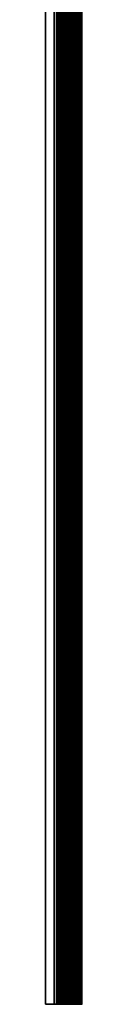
# Model space of a CAD drawing. Header units: millimetres. Extents: x 157 to 977, y 245 to 1049.
# Tile 5 of 9: x 702 to 710, y 245 to 469. Entities that reach past the tile are written whole.
import ezdxf

# ---------------------------------------------------------------- set-up
doc = ezdxf.new("R2010")
doc.units = ezdxf.units.MM

msp = doc.modelspace()

# ---------------------------------------------------------------- linework, layer by layer
at = {"color": 8, "linetype": 'Continuous', "lineweight": 25}
for p, q in [((709.76, 245.17), (709.76, 663.01)), ((709.82, 245.17), (709.82, 663.07)), ((709.89, 245.17), (709.89, 663.14)), ((709.95, 245.17), (709.95, 663.2)), ((710.02, 245.17), (710.02, 663.27)), ((710.08, 245.17), (710.08, 663.33)), ((710.15, 245.17), (710.15, 663.4)), ((710.32, 245.17), (710.32, 663.57)), ((707.55, 245.17), (707.55, 660.8)), ((707.61, 245.17), (707.61, 660.86)), ((707.68, 245.17), (707.68, 660.93)), ((707.74, 245.17), (707.74, 660.99)), ((707.81, 245.17), (707.81, 661.06)), ((707.87, 245.17), (707.87, 661.12)), ((707.94, 245.17), (707.94, 661.19)), ((708, 245.17), (708, 661.25)), ((708.07, 245.17), (708.07, 661.32)), ((708.13, 245.17), (708.13, 661.38)), ((708.2, 245.17), (708.2, 661.45)), ((708.26, 245.17), (708.26, 661.51)), ((708.33, 245.17), (708.33, 661.58)), ((708.39, 245.17), (708.39, 661.64)), ((708.46, 245.17), (708.46, 661.71)), ((708.52, 245.17), (708.52, 661.77)), ((708.59, 245.17), (708.59, 661.84)), ((708.65, 245.17), (708.65, 661.9)), ((708.72, 245.17), (708.72, 661.97)), ((708.78, 245.17), (708.78, 662.03)), ((708.85, 245.17), (708.85, 662.1)), ((708.91, 245.17), (708.91, 662.16)), ((708.98, 245.17), (708.98, 662.23)), ((709.04, 245.17), (709.04, 662.29)), ((709.11, 245.17), (709.11, 662.36)), ((709.17, 245.17), (709.17, 662.42)), ((709.24, 245.17), (709.24, 662.49)), ((709.3, 245.17), (709.3, 662.55)), ((709.37, 245.17), (709.37, 662.62)), ((709.43, 245.17), (709.43, 662.68)), ((709.5, 245.17), (709.5, 662.75)), ((709.56, 245.17), (709.56, 662.81)), ((709.63, 245.17), (709.63, 662.88)), ((709.69, 245.17), (709.69, 662.94)), ((705.27, 245.17), (705.27, 658.52)), ((705.34, 245.17), (705.34, 658.59)), ((705.4, 245.17), (705.4, 658.65)), ((705.47, 245.17), (705.47, 658.72)), ((705.53, 245.17), (705.53, 658.78)), ((705.6, 245.17), (705.6, 658.85)), ((705.66, 245.17), (705.66, 658.91)), ((705.73, 245.17), (705.73, 658.98)), ((705.79, 245.17), (705.79, 659.04)), ((705.86, 245.17), (705.86, 659.11)), ((705.92, 245.17), (705.92, 659.17)), ((705.99, 245.17), (705.99, 659.24)), ((706.05, 245.17), (706.05, 659.3)), ((706.12, 245.17), (706.12, 659.37)), ((706.18, 245.17), (706.18, 659.43)), ((706.25, 245.17), (706.25, 659.5)), ((706.31, 245.17), (706.31, 659.56)), ((706.38, 245.17), (706.38, 659.63)), ((706.44, 245.17), (706.44, 659.69)), ((706.51, 245.17), (706.51, 659.76)), ((706.57, 245.17), (706.57, 659.82)), ((706.64, 245.17), (706.64, 659.89)), ((706.7, 245.17), (706.7, 659.95)), ((706.77, 245.17), (706.77, 660.02)), ((706.83, 245.17), (706.83, 660.08)), ((706.9, 245.17), (706.9, 660.15)), ((706.96, 245.17), (706.96, 660.21)), ((707.03, 245.17), (707.03, 660.28)), ((707.09, 245.17), (707.09, 660.34)), ((707.16, 245.17), (707.16, 660.41)), ((707.22, 245.17), (707.22, 660.47)), ((707.29, 245.17), (707.29, 660.54)), ((707.35, 245.17), (707.35, 660.6)), ((707.42, 245.17), (707.42, 660.67)), ((707.48, 245.17), (707.48, 660.73)), ((703.96, 245.17), (703.96, 657.21)), ((704.46, 245.17), (704.46, 657.71)), ((704.56, 245.17), (704.56, 657.81)), ((704.62, 245.17), (704.62, 657.87)), ((704.69, 245.17), (704.69, 657.94)), ((704.75, 245.17), (704.75, 658)), ((704.82, 245.17), (704.82, 658.07)), ((704.88, 245.17), (704.88, 658.13)), ((704.95, 245.17), (704.95, 658.2)), ((705.01, 245.17), (705.01, 658.26)), ((705.08, 245.17), (705.08, 658.33)), ((705.14, 245.17), (705.14, 658.39)), ((705.21, 245.17), (705.21, 658.46)), ((702.02, 245.17), (702.02, 655.27)), ((705.96, 245.17), (705.96, 245.17)), ((709.88, 245.17), (709.88, 245.17))]:
    msp.add_line(p, q, dxfattribs=at)
at = {"color": 7, "linetype": 'Continuous', "lineweight": 25}
for p, q in [((710.32, 245.17), (710.32, 663.57)), ((710.32, 245.17), (710.32, 663.57)), ((703.92, 245.17), (703.92, 657.18)), ((704.5, 245.17), (704.5, 657.75)), ((701.98, 245.17), (701.98, 655.24)), ((703.92, 460.17), (703.92, 462.57)), ((703.92, 442.97), (703.92, 460.17)), ((703.92, 440.57), (703.92, 442.97)), ((703.92, 293.17), (703.92, 295.57)), ((703.92, 275.97), (703.92, 293.17)), ((703.92, 273.57), (703.92, 275.97)), ((701.98, 245.17), (701.98, 245.17)), ((702.02, 245.17), (702.52, 245.17)), ((704.73, 245.17), (702.02, 245.17)), ((702.56, 245.17), (702.46, 245.17)), ((702.5, 245.17), (702.51, 245.17)), ((702.51, 245.17), (702.56, 245.17)), ((703.92, 245.17), (703.92, 245.17)), ((704.46, 245.17), (703.96, 245.17)), ((704.32, 245.17), (704.32, 245.17)), ((704.32, 245.17), (704.32, 245.17)), ((704.36, 245.17), (704.98, 245.17)), ((704.98, 245.17), (704.36, 245.17)), ((704.38, 245.17), (704.49, 245.17)), ((704.48, 245.17), (704.38, 245.17)), ((705.88, 245.17), (704.42, 245.17)), ((704.42, 245.17), (705.6, 245.17)), ((704.62, 245.17), (704.56, 245.17)), ((704.75, 245.17), (704.69, 245.17)), ((704.76, 245.17), (704.81, 245.17)), ((704.81, 245.17), (704.88, 245.17)), ((704.88, 245.17), (704.82, 245.17)), ((704.92, 245.17), (704.92, 245.17)), ((705.01, 245.17), (704.95, 245.17)), ((705.02, 245.17), (705.02, 245.17)), ((705.14, 245.17), (705.08, 245.17)), ((705.27, 245.17), (705.21, 245.17)), ((705.32, 245.17), (705.32, 245.17)), ((705.4, 245.17), (705.34, 245.17)), ((705.6, 245.17), (705.36, 245.17)), ((705.36, 245.17), (705.88, 245.17)), ((705.36, 245.17), (710.22, 245.17)), ((705.53, 245.17), (705.47, 245.17)), ((705.66, 245.17), (705.6, 245.17)), ((705.64, 245.17), (705.64, 245.17)), ((705.64, 245.17), (705.64, 245.17)), ((705.88, 245.17), (705.68, 245.17)), ((705.68, 245.17), (705.88, 245.17)), ((705.79, 245.17), (705.73, 245.17)), ((705.92, 245.17), (705.86, 245.17)), ((705.92, 245.17), (705.92, 245.17)), ((705.92, 245.17), (705.92, 245.17)), ((705.92, 245.17), (705.92, 245.17)), ((705.96, 245.17), (709.88, 245.17)), ((709.88, 245.17), (705.96, 245.17)), ((706.05, 245.17), (705.99, 245.17)), ((706.18, 245.17), (706.12, 245.17)), ((706.31, 245.17), (706.25, 245.17)), ((706.44, 245.17), (706.38, 245.17)), ((706.57, 245.17), (706.51, 245.17)), ((706.7, 245.17), (706.64, 245.17)), ((706.83, 245.17), (706.77, 245.17)), ((706.96, 245.17), (706.9, 245.17)), ((707.09, 245.17), (707.03, 245.17)), ((707.22, 245.17), (707.16, 245.17)), ((707.35, 245.17), (707.29, 245.17)), ((707.48, 245.17), (707.42, 245.17)), ((707.61, 245.17), (707.55, 245.17)), ((707.74, 245.17), (707.68, 245.17)), ((707.87, 245.17), (707.81, 245.17)), ((708, 245.17), (707.94, 245.17)), ((708.13, 245.17), (708.07, 245.17)), ((708.26, 245.17), (708.2, 245.17)), ((708.39, 245.17), (708.33, 245.17)), ((708.52, 245.17), (708.46, 245.17)), ((708.65, 245.17), (708.59, 245.17)), ((708.78, 245.17), (708.72, 245.17)), ((708.91, 245.17), (708.85, 245.17)), ((709.04, 245.17), (708.98, 245.17)), ((709.17, 245.17), (709.11, 245.17)), ((709.3, 245.17), (709.24, 245.17)), ((709.43, 245.17), (709.37, 245.17)), ((709.56, 245.17), (709.5, 245.17)), ((709.69, 245.17), (709.63, 245.17)), ((709.82, 245.17), (709.76, 245.17)), ((709.95, 245.17), (709.89, 245.17)), ((709.92, 245.17), (709.92, 245.17)), ((710.08, 245.17), (710.02, 245.17)), ((710.32, 245.17), (710.15, 245.17)), ((710.32, 245.17), (710.32, 245.17)), ((710.32, 245.17), (710.32, 245.17)), ((710.32, 245.17), (710.32, 245.17))]:
    msp.add_line(p, q, dxfattribs=at)
at = {"color": 7, "linetype": 'Continuous', "lineweight": 25, "flags": 128}
for points in [[(701.98, 245.17), (701.98, 245.17), (701.98, 245.17), (701.99, 245.17), (701.99, 245.17), (702, 245.17), (702.01, 245.17), (702.01, 245.17), (702.02, 245.17)], [(702.02, 245.17), (702.01, 245.17), (702.01, 245.17), (702, 245.17), (701.99, 245.17), (701.99, 245.17), (701.98, 245.17), (701.98, 245.17), (701.98, 245.17)], [(702.46, 245.17), (702.46, 245.17), (702.46, 245.17), (702.46, 245.17), (702.47, 245.17), (702.47, 245.17), (702.48, 245.17), (702.49, 245.17), (702.5, 245.17)], [(702.52, 245.17), (702.53, 245.17), (702.54, 245.17), (702.55, 245.17), (702.55, 245.17), (702.56, 245.17), (702.56, 245.17), (702.56, 245.17), (702.56, 245.17)], [(702.56, 245.17), (702.57, 245.17), (702.58, 245.17), (702.6, 245.17), (702.61, 245.17), (702.63, 245.17), (702.64, 245.17), (702.66, 245.17), (702.67, 245.17)], [(702.67, 245.17), (702.68, 245.17), (702.69, 245.17), (702.7, 245.17), (702.72, 245.17), (702.73, 245.17), (702.75, 245.17), (702.76, 245.17), (702.77, 245.17)], [(702.77, 245.17), (702.78, 245.17), (702.79, 245.17), (702.81, 245.17), (702.82, 245.17), (702.84, 245.17), (702.85, 245.17), (702.86, 245.17), (702.87, 245.17)], [(702.87, 245.17), (702.88, 245.17), (702.9, 245.17), (702.91, 245.17), (702.93, 245.17), (702.94, 245.17), (702.96, 245.17), (702.97, 245.17), (702.98, 245.17)], [(702.98, 245.17), (702.99, 245.17), (703, 245.17), (703.01, 245.17), (703.03, 245.17), (703.04, 245.17), (703.06, 245.17), (703.07, 245.17), (703.08, 245.17)], [(703.08, 245.17), (703.09, 245.17), (703.1, 245.17), (703.12, 245.17), (703.13, 245.17), (703.15, 245.17), (703.16, 245.17), (703.18, 245.17), (703.19, 245.17)], [(703.19, 245.17), (703.19, 245.17), (703.21, 245.17), (703.22, 245.17), (703.24, 245.17), (703.25, 245.17), (703.27, 245.17), (703.28, 245.17), (703.29, 245.17)], [(703.29, 245.17), (703.3, 245.17), (703.31, 245.17), (703.33, 245.17), (703.34, 245.17), (703.36, 245.17), (703.37, 245.17), (703.38, 245.17), (703.39, 245.17)], [(703.39, 245.17), (703.4, 245.17), (703.41, 245.17), (703.43, 245.17), (703.44, 245.17), (703.46, 245.17), (703.47, 245.17), (703.49, 245.17), (703.5, 245.17)], [(703.5, 245.17), (703.51, 245.17), (703.52, 245.17), (703.53, 245.17), (703.55, 245.17), (703.56, 245.17), (703.58, 245.17), (703.59, 245.17), (703.6, 245.17)], [(703.6, 245.17), (703.61, 245.17), (703.62, 245.17), (703.64, 245.17), (703.65, 245.17), (703.67, 245.17), (703.68, 245.17), (703.7, 245.17), (703.7, 245.17)], [(703.7, 245.17), (703.71, 245.17), (703.73, 245.17), (703.74, 245.17), (703.76, 245.17), (703.77, 245.17), (703.79, 245.17), (703.8, 245.17), (703.81, 245.17)], [(703.81, 245.17), (703.82, 245.17), (703.83, 245.17), (703.85, 245.17), (703.86, 245.17), (703.88, 245.17), (703.89, 245.17), (703.9, 245.17), (703.91, 245.17)], [(703.91, 245.17), (703.92, 245.17), (703.93, 245.17), (703.95, 245.17), (703.96, 245.17), (703.98, 245.17), (703.99, 245.17), (704.01, 245.17), (704.02, 245.17)], [(703.92, 245.17), (703.92, 245.17), (703.93, 245.17), (703.95, 245.17), (703.97, 245.17), (703.99, 245.17), (704, 245.17), (704.02, 245.17), (704.03, 245.17)], [(703.96, 245.17), (703.95, 245.17), (703.95, 245.17), (703.94, 245.17), (703.93, 245.17), (703.93, 245.17), (703.92, 245.17), (703.92, 245.17), (703.92, 245.17)], [(704.02, 245.17), (704.03, 245.17), (704.04, 245.17), (704.05, 245.17), (704.07, 245.17), (704.08, 245.17), (704.1, 245.17), (704.11, 245.17), (704.12, 245.17)], [(704.03, 245.17), (704.04, 245.17), (704.06, 245.17), (704.07, 245.17), (704.09, 245.17), (704.1, 245.17), (704.12, 245.17), (704.13, 245.17), (704.14, 245.17)], [(704.12, 245.17), (704.13, 245.17), (704.14, 245.17), (704.16, 245.17), (704.17, 245.17), (704.19, 245.17), (704.2, 245.17), (704.21, 245.17), (704.22, 245.17)], [(704.14, 245.17), (704.15, 245.17), (704.16, 245.17), (704.17, 245.17), (704.19, 245.17), (704.2, 245.17), (704.22, 245.17), (704.23, 245.17), (704.24, 245.17)], [(704.22, 245.17), (704.23, 245.17), (704.25, 245.17), (704.26, 245.17), (704.28, 245.17), (704.29, 245.17), (704.31, 245.17), (704.32, 245.17), (704.33, 245.17)], [(704.24, 245.17), (704.25, 245.17), (704.26, 245.17), (704.28, 245.17), (704.29, 245.17), (704.31, 245.17), (704.32, 245.17), (704.34, 245.17), (704.35, 245.17)], [(704.32, 245.17), (704.32, 245.17), (704.32, 245.17), (704.33, 245.17), (704.33, 245.17), (704.34, 245.17), (704.35, 245.17), (704.35, 245.17), (704.36, 245.17)], [(704.36, 245.17), (704.35, 245.17), (704.35, 245.17), (704.34, 245.17), (704.33, 245.17), (704.33, 245.17), (704.32, 245.17), (704.32, 245.17), (704.32, 245.17)], [(704.42, 245.17), (704.4, 245.17), (704.38, 245.17), (704.37, 245.17), (704.35, 245.17), (704.34, 245.17), (704.33, 245.17), (704.32, 245.17), (704.32, 245.17)], [(704.32, 245.17), (704.32, 245.17), (704.33, 245.17), (704.34, 245.17), (704.35, 245.17), (704.37, 245.17), (704.38, 245.17), (704.4, 245.17), (704.42, 245.17)], [(704.33, 245.17), (704.34, 245.17), (704.35, 245.17), (704.36, 245.17), (704.38, 245.17), (704.4, 245.17), (704.41, 245.17), (704.42, 245.17), (704.43, 245.17)], [(704.35, 245.17), (704.35, 245.17), (704.37, 245.17), (704.38, 245.17), (704.4, 245.17), (704.41, 245.17), (704.43, 245.17), (704.44, 245.17), (704.45, 245.17)], [(704.38, 245.17), (704.38, 245.17), (704.38, 245.17), (704.38, 245.17), (704.38, 245.17), (704.38, 245.17), (704.38, 245.17), (704.38, 245.17), (704.38, 245.17)], [(704.43, 245.17), (704.44, 245.17), (704.45, 245.17), (704.47, 245.17), (704.48, 245.17), (704.5, 245.17), (704.51, 245.17), (704.53, 245.17), (704.54, 245.17)], [(704.45, 245.17), (704.46, 245.17), (704.47, 245.17), (704.49, 245.17), (704.5, 245.17), (704.52, 245.17), (704.53, 245.17), (704.54, 245.17), (704.55, 245.17)], [(704.49, 245.17), (704.5, 245.17), (704.5, 245.17), (704.49, 245.17), (704.49, 245.17), (704.48, 245.17), (704.47, 245.17), (704.47, 245.17), (704.46, 245.17)], [(704.56, 245.17), (704.55, 245.17), (704.54, 245.17), (704.53, 245.17), (704.52, 245.17), (704.51, 245.17), (704.5, 245.17), (704.49, 245.17), (704.48, 245.17)], [(704.54, 245.17), (704.55, 245.17), (704.56, 245.17), (704.57, 245.17), (704.59, 245.17), (704.6, 245.17), (704.62, 245.17), (704.63, 245.17), (704.64, 245.17)], [(704.55, 245.17), (704.56, 245.17), (704.57, 245.17), (704.59, 245.17), (704.6, 245.17), (704.62, 245.17), (704.63, 245.17), (704.65, 245.17), (704.66, 245.17)], [(704.69, 245.17), (704.68, 245.17), (704.67, 245.17), (704.66, 245.17), (704.65, 245.17), (704.64, 245.17), (704.63, 245.17), (704.62, 245.17), (704.62, 245.17)], [(704.64, 245.17), (704.65, 245.17), (704.66, 245.17), (704.68, 245.17), (704.69, 245.17), (704.71, 245.17), (704.72, 245.17), (704.73, 245.17), (704.74, 245.17)], [(704.66, 245.17), (704.67, 245.17), (704.68, 245.17), (704.69, 245.17), (704.71, 245.17), (704.72, 245.17), (704.74, 245.17), (704.75, 245.17), (704.76, 245.17)], [(704.92, 245.17), (704.92, 245.17), (704.91, 245.17), (704.89, 245.17), (704.87, 245.17), (704.84, 245.17), (704.8, 245.17), (704.77, 245.17), (704.73, 245.17)], [(704.74, 245.17), (704.75, 245.17), (704.77, 245.17), (704.78, 245.17), (704.8, 245.17), (704.81, 245.17), (704.83, 245.17), (704.84, 245.17), (704.85, 245.17)], [(704.82, 245.17), (704.81, 245.17), (704.8, 245.17), (704.79, 245.17), (704.78, 245.17), (704.77, 245.17), (704.76, 245.17), (704.75, 245.17), (704.75, 245.17)], [(704.85, 245.17), (704.86, 245.17), (704.87, 245.17), (704.88, 245.17), (704.9, 245.17), (704.92, 245.17), (704.93, 245.17), (704.94, 245.17), (704.95, 245.17)], [(704.88, 245.17), (704.89, 245.17), (704.9, 245.17), (704.9, 245.17), (704.91, 245.17), (704.91, 245.17), (704.92, 245.17), (704.92, 245.17), (704.92, 245.17)], [(704.95, 245.17), (704.94, 245.17), (704.93, 245.17), (704.92, 245.17), (704.91, 245.17), (704.9, 245.17), (704.89, 245.17), (704.88, 245.17), (704.88, 245.17)], [(704.95, 245.17), (704.97, 245.17), (704.99, 245.17), (705.01, 245.17), (705.04, 245.17), (705.05, 245.17), (705.06, 245.17), (705.06, 245.17), (705.05, 245.17)], [(704.98, 245.17), (704.99, 245.17), (705, 245.17), (705, 245.17), (705.01, 245.17), (705.01, 245.17), (705.02, 245.17), (705.02, 245.17), (705.02, 245.17)], [(705.02, 245.17), (705.02, 245.17), (705.02, 245.17), (705.01, 245.17), (705.01, 245.17), (705, 245.17), (705, 245.17), (704.99, 245.17), (704.98, 245.17)], [(705.08, 245.17), (705.07, 245.17), (705.06, 245.17), (705.05, 245.17), (705.04, 245.17), (705.03, 245.17), (705.02, 245.17), (705.01, 245.17), (705.01, 245.17)], [(705.05, 245.17), (705.03, 245.17), (705.03, 245.17), (705.03, 245.17), (705.05, 245.17), (705.07, 245.17), (705.09, 245.17), (705.11, 245.17), (705.13, 245.17)], [(705.13, 245.17), (705.15, 245.17), (705.17, 245.17), (705.2, 245.17), (705.22, 245.17), (705.23, 245.17), (705.23, 245.17), (705.23, 245.17), (705.22, 245.17)], [(705.21, 245.17), (705.2, 245.17), (705.19, 245.17), (705.18, 245.17), (705.17, 245.17), (705.16, 245.17), (705.15, 245.17), (705.14, 245.17), (705.14, 245.17)], [(705.22, 245.17), (705.21, 245.17), (705.2, 245.17), (705.2, 245.17), (705.2, 245.17), (705.21, 245.17), (705.23, 245.17), (705.24, 245.17), (705.26, 245.17)], [(705.29, 245.17), (705.28, 245.17), (705.27, 245.17), (705.26, 245.17), (705.26, 245.17), (705.26, 245.17), (705.27, 245.17), (705.28, 245.17), (705.29, 245.17)], [(705.29, 245.17), (705.28, 245.17), (705.27, 245.17), (705.26, 245.17), (705.26, 245.17), (705.26, 245.17), (705.27, 245.17), (705.28, 245.17), (705.29, 245.17)], [(705.29, 245.17), (705.28, 245.17), (705.27, 245.17), (705.26, 245.17), (705.26, 245.17), (705.26, 245.17), (705.27, 245.17), (705.28, 245.17), (705.29, 245.17)], [(705.29, 245.17), (705.28, 245.17), (705.27, 245.17), (705.26, 245.17), (705.26, 245.17), (705.26, 245.17), (705.27, 245.17), (705.28, 245.17), (705.29, 245.17)], [(705.29, 245.17), (705.28, 245.17), (705.27, 245.17), (705.26, 245.17), (705.26, 245.17), (705.26, 245.17), (705.27, 245.17), (705.28, 245.17), (705.29, 245.17)], [(705.29, 245.17), (705.28, 245.17), (705.27, 245.17), (705.26, 245.17), (705.26, 245.17), (705.26, 245.17), (705.27, 245.17), (705.28, 245.17), (705.29, 245.17)], [(705.29, 245.17), (705.28, 245.17), (705.27, 245.17), (705.26, 245.17), (705.26, 245.17), (705.26, 245.17), (705.27, 245.17), (705.28, 245.17), (705.29, 245.17)], [(705.29, 245.17), (705.28, 245.17), (705.27, 245.17), (705.26, 245.17), (705.26, 245.17), (705.26, 245.17), (705.27, 245.17), (705.28, 245.17), (705.29, 245.17)], [(705.26, 245.17), (705.28, 245.17), (705.3, 245.17), (705.31, 245.17), (705.32, 245.17), (705.32, 245.17), (705.32, 245.17), (705.31, 245.17), (705.29, 245.17)], [(705.34, 245.17), (705.33, 245.17), (705.32, 245.17), (705.31, 245.17), (705.3, 245.17), (705.29, 245.17), (705.28, 245.17), (705.27, 245.17), (705.27, 245.17)], [(705.29, 245.17), (705.3, 245.17), (705.3, 245.17), (705.31, 245.17), (705.31, 245.17), (705.32, 245.17), (705.32, 245.17), (705.32, 245.17), (705.32, 245.17)], [(705.29, 245.17), (705.3, 245.17), (705.31, 245.17), (705.32, 245.17), (705.32, 245.17), (705.32, 245.17), (705.31, 245.17), (705.3, 245.17), (705.29, 245.17)], [(705.29, 245.17), (705.3, 245.17), (705.31, 245.17), (705.32, 245.17), (705.32, 245.17), (705.32, 245.17), (705.31, 245.17), (705.3, 245.17), (705.29, 245.17)], [(705.29, 245.17), (705.3, 245.17), (705.31, 245.17), (705.32, 245.17), (705.32, 245.17), (705.32, 245.17), (705.31, 245.17), (705.3, 245.17), (705.29, 245.17)], [(705.29, 245.17), (705.3, 245.17), (705.31, 245.17), (705.32, 245.17), (705.32, 245.17), (705.32, 245.17), (705.31, 245.17), (705.3, 245.17), (705.29, 245.17)], [(705.29, 245.17), (705.3, 245.17), (705.31, 245.17), (705.32, 245.17), (705.32, 245.17), (705.32, 245.17), (705.31, 245.17), (705.3, 245.17), (705.29, 245.17)], [(705.29, 245.17), (705.3, 245.17), (705.31, 245.17), (705.32, 245.17), (705.32, 245.17), (705.32, 245.17), (705.31, 245.17), (705.3, 245.17), (705.29, 245.17)], [(705.29, 245.17), (705.3, 245.17), (705.31, 245.17), (705.32, 245.17), (705.32, 245.17), (705.32, 245.17), (705.31, 245.17), (705.3, 245.17), (705.29, 245.17)], [(705.36, 245.17), (705.35, 245.17), (705.35, 245.17), (705.34, 245.17), (705.33, 245.17), (705.33, 245.17), (705.32, 245.17), (705.32, 245.17), (705.32, 245.17)], [(705.32, 245.17), (705.32, 245.17), (705.32, 245.17), (705.33, 245.17), (705.33, 245.17), (705.34, 245.17), (705.35, 245.17), (705.35, 245.17), (705.36, 245.17)], [(705.32, 245.17), (705.32, 245.17), (705.32, 245.17), (705.33, 245.17), (705.33, 245.17), (705.34, 245.17), (705.35, 245.17), (705.35, 245.17), (705.36, 245.17)], [(705.47, 245.17), (705.46, 245.17), (705.45, 245.17), (705.44, 245.17), (705.43, 245.17), (705.42, 245.17), (705.41, 245.17), (705.4, 245.17), (705.4, 245.17)], [(705.6, 245.17), (705.59, 245.17), (705.58, 245.17), (705.57, 245.17), (705.56, 245.17), (705.55, 245.17), (705.54, 245.17), (705.53, 245.17), (705.53, 245.17)], [(705.64, 245.17), (705.64, 245.17), (705.64, 245.17), (705.63, 245.17), (705.63, 245.17), (705.62, 245.17), (705.62, 245.17), (705.61, 245.17), (705.6, 245.17)], [(705.6, 245.17), (705.61, 245.17), (705.62, 245.17), (705.62, 245.17), (705.63, 245.17), (705.63, 245.17), (705.64, 245.17), (705.64, 245.17), (705.64, 245.17)], [(705.68, 245.17), (705.67, 245.17), (705.67, 245.17), (705.66, 245.17), (705.65, 245.17), (705.65, 245.17), (705.64, 245.17), (705.64, 245.17), (705.64, 245.17)], [(705.64, 245.17), (705.64, 245.17), (705.64, 245.17), (705.65, 245.17), (705.65, 245.17), (705.66, 245.17), (705.67, 245.17), (705.67, 245.17), (705.68, 245.17)], [(705.73, 245.17), (705.72, 245.17), (705.71, 245.17), (705.7, 245.17), (705.69, 245.17), (705.68, 245.17), (705.67, 245.17), (705.66, 245.17), (705.66, 245.17)], [(705.86, 245.17), (705.85, 245.17), (705.84, 245.17), (705.83, 245.17), (705.82, 245.17), (705.81, 245.17), (705.8, 245.17), (705.79, 245.17), (705.79, 245.17)], [(705.92, 245.17), (705.92, 245.17), (705.92, 245.17), (705.91, 245.17), (705.91, 245.17), (705.9, 245.17), (705.9, 245.17), (705.89, 245.17), (705.88, 245.17)], [(705.88, 245.17), (705.89, 245.17), (705.9, 245.17), (705.9, 245.17), (705.91, 245.17), (705.91, 245.17), (705.92, 245.17), (705.92, 245.17), (705.92, 245.17)], [(705.92, 245.17), (705.92, 245.17), (705.92, 245.17), (705.91, 245.17), (705.91, 245.17), (705.9, 245.17), (705.9, 245.17), (705.89, 245.17), (705.88, 245.17)], [(705.88, 245.17), (705.89, 245.17), (705.9, 245.17), (705.9, 245.17), (705.91, 245.17), (705.91, 245.17), (705.92, 245.17), (705.92, 245.17), (705.92, 245.17)], [(705.96, 245.17), (705.95, 245.17), (705.95, 245.17), (705.94, 245.17), (705.93, 245.17), (705.93, 245.17), (705.92, 245.17), (705.92, 245.17), (705.92, 245.17)], [(705.92, 245.17), (705.92, 245.17), (705.92, 245.17), (705.93, 245.17), (705.93, 245.17), (705.94, 245.17), (705.95, 245.17), (705.95, 245.17), (705.96, 245.17)], [(705.99, 245.17), (705.98, 245.17), (705.97, 245.17), (705.96, 245.17), (705.95, 245.17), (705.94, 245.17), (705.93, 245.17), (705.92, 245.17), (705.92, 245.17)], [(706.12, 245.17), (706.11, 245.17), (706.1, 245.17), (706.09, 245.17), (706.08, 245.17), (706.07, 245.17), (706.06, 245.17), (706.05, 245.17), (706.05, 245.17)], [(706.25, 245.17), (706.24, 245.17), (706.23, 245.17), (706.22, 245.17), (706.21, 245.17), (706.2, 245.17), (706.19, 245.17), (706.18, 245.17), (706.18, 245.17)], [(706.38, 245.17), (706.37, 245.17), (706.36, 245.17), (706.35, 245.17), (706.34, 245.17), (706.33, 245.17), (706.32, 245.17), (706.31, 245.17), (706.31, 245.17)], [(706.51, 245.17), (706.5, 245.17), (706.49, 245.17), (706.48, 245.17), (706.47, 245.17), (706.46, 245.17), (706.45, 245.17), (706.44, 245.17), (706.44, 245.17)], [(706.64, 245.17), (706.63, 245.17), (706.62, 245.17), (706.61, 245.17), (706.6, 245.17), (706.59, 245.17), (706.58, 245.17), (706.57, 245.17), (706.57, 245.17)], [(706.77, 245.17), (706.76, 245.17), (706.75, 245.17), (706.74, 245.17), (706.73, 245.17), (706.72, 245.17), (706.71, 245.17), (706.7, 245.17), (706.7, 245.17)], [(706.9, 245.17), (706.89, 245.17), (706.88, 245.17), (706.87, 245.17), (706.86, 245.17), (706.85, 245.17), (706.84, 245.17), (706.83, 245.17), (706.83, 245.17)], [(707.03, 245.17), (707.02, 245.17), (707.01, 245.17), (707, 245.17), (706.99, 245.17), (706.98, 245.17), (706.97, 245.17), (706.96, 245.17), (706.96, 245.17)], [(707.16, 245.17), (707.15, 245.17), (707.14, 245.17), (707.13, 245.17), (707.12, 245.17), (707.11, 245.17), (707.1, 245.17), (707.09, 245.17), (707.09, 245.17)], [(707.29, 245.17), (707.28, 245.17), (707.27, 245.17), (707.26, 245.17), (707.25, 245.17), (707.24, 245.17), (707.23, 245.17), (707.22, 245.17), (707.22, 245.17)], [(707.42, 245.17), (707.41, 245.17), (707.4, 245.17), (707.39, 245.17), (707.38, 245.17), (707.37, 245.17), (707.36, 245.17), (707.35, 245.17), (707.35, 245.17)], [(707.55, 245.17), (707.54, 245.17), (707.53, 245.17), (707.52, 245.17), (707.51, 245.17), (707.5, 245.17), (707.49, 245.17), (707.48, 245.17), (707.48, 245.17)], [(707.68, 245.17), (707.67, 245.17), (707.66, 245.17), (707.65, 245.17), (707.64, 245.17), (707.63, 245.17), (707.62, 245.17), (707.61, 245.17), (707.61, 245.17)], [(707.81, 245.17), (707.8, 245.17), (707.79, 245.17), (707.78, 245.17), (707.77, 245.17), (707.76, 245.17), (707.75, 245.17), (707.74, 245.17), (707.74, 245.17)], [(707.94, 245.17), (707.93, 245.17), (707.92, 245.17), (707.91, 245.17), (707.9, 245.17), (707.89, 245.17), (707.88, 245.17), (707.87, 245.17), (707.87, 245.17)], [(708.07, 245.17), (708.06, 245.17), (708.05, 245.17), (708.04, 245.17), (708.03, 245.17), (708.02, 245.17), (708.01, 245.17), (708, 245.17), (708, 245.17)], [(708.2, 245.17), (708.19, 245.17), (708.18, 245.17), (708.17, 245.17), (708.16, 245.17), (708.15, 245.17), (708.14, 245.17), (708.13, 245.17), (708.13, 245.17)], [(708.33, 245.17), (708.32, 245.17), (708.31, 245.17), (708.3, 245.17), (708.29, 245.17), (708.28, 245.17), (708.27, 245.17), (708.26, 245.17), (708.26, 245.17)], [(708.46, 245.17), (708.45, 245.17), (708.44, 245.17), (708.43, 245.17), (708.42, 245.17), (708.41, 245.17), (708.4, 245.17), (708.39, 245.17), (708.39, 245.17)], [(708.59, 245.17), (708.58, 245.17), (708.57, 245.17), (708.56, 245.17), (708.55, 245.17), (708.54, 245.17), (708.53, 245.17), (708.52, 245.17), (708.52, 245.17)], [(708.72, 245.17), (708.71, 245.17), (708.7, 245.17), (708.69, 245.17), (708.68, 245.17), (708.67, 245.17), (708.66, 245.17), (708.65, 245.17), (708.65, 245.17)], [(708.85, 245.17), (708.84, 245.17), (708.83, 245.17), (708.82, 245.17), (708.81, 245.17), (708.8, 245.17), (708.79, 245.17), (708.78, 245.17), (708.78, 245.17)], [(708.98, 245.17), (708.97, 245.17), (708.96, 245.17), (708.95, 245.17), (708.94, 245.17), (708.93, 245.17), (708.92, 245.17), (708.91, 245.17), (708.91, 245.17)], [(709.11, 245.17), (709.1, 245.17), (709.09, 245.17), (709.08, 245.17), (709.07, 245.17), (709.06, 245.17), (709.05, 245.17), (709.04, 245.17), (709.04, 245.17)], [(709.24, 245.17), (709.23, 245.17), (709.22, 245.17), (709.21, 245.17), (709.2, 245.17), (709.19, 245.17), (709.18, 245.17), (709.17, 245.17), (709.17, 245.17)], [(709.37, 245.17), (709.36, 245.17), (709.35, 245.17), (709.34, 245.17), (709.33, 245.17), (709.32, 245.17), (709.31, 245.17), (709.3, 245.17), (709.3, 245.17)], [(709.5, 245.17), (709.49, 245.17), (709.48, 245.17), (709.47, 245.17), (709.46, 245.17), (709.45, 245.17), (709.44, 245.17), (709.43, 245.17), (709.43, 245.17)], [(709.63, 245.17), (709.62, 245.17), (709.61, 245.17), (709.6, 245.17), (709.59, 245.17), (709.58, 245.17), (709.57, 245.17), (709.56, 245.17), (709.56, 245.17)], [(709.76, 245.17), (709.75, 245.17), (709.74, 245.17), (709.73, 245.17), (709.72, 245.17), (709.71, 245.17), (709.7, 245.17), (709.69, 245.17), (709.69, 245.17)], [(709.89, 245.17), (709.88, 245.17), (709.87, 245.17), (709.86, 245.17), (709.85, 245.17), (709.84, 245.17), (709.83, 245.17), (709.82, 245.17), (709.82, 245.17)], [(709.88, 245.17), (709.89, 245.17), (709.9, 245.17), (709.9, 245.17), (709.91, 245.17), (709.91, 245.17), (709.92, 245.17), (709.92, 245.17), (709.92, 245.17)], [(709.92, 245.17), (709.92, 245.17), (709.92, 245.17), (709.91, 245.17), (709.91, 245.17), (709.9, 245.17), (709.9, 245.17), (709.89, 245.17), (709.88, 245.17)], [(710.02, 245.17), (710.01, 245.17), (710, 245.17), (709.99, 245.17), (709.98, 245.17), (709.97, 245.17), (709.96, 245.17), (709.95, 245.17), (709.95, 245.17)], [(710.15, 245.17), (710.14, 245.17), (710.13, 245.17), (710.12, 245.17), (710.11, 245.17), (710.1, 245.17), (710.09, 245.17), (710.08, 245.17), (710.08, 245.17)], [(710.22, 245.17), (710.24, 245.17), (710.26, 245.17), (710.28, 245.17), (710.29, 245.17), (710.3, 245.17), (710.31, 245.17), (710.32, 245.17), (710.32, 245.17)], [(710.29, 245.17), (710.28, 245.17), (710.27, 245.17), (710.26, 245.17), (710.26, 245.17), (710.26, 245.17), (710.27, 245.17), (710.28, 245.17), (710.29, 245.17)], [(710.29, 245.17), (710.3, 245.17), (710.3, 245.17), (710.31, 245.17), (710.31, 245.17), (710.32, 245.17), (710.32, 245.17), (710.32, 245.17), (710.32, 245.17)], [(710.32, 245.17), (710.32, 245.17), (710.32, 245.17), (710.32, 245.17), (710.31, 245.17), (710.31, 245.17), (710.3, 245.17), (710.3, 245.17), (710.29, 245.17)]]:
    msp.add_lwpolyline(points, dxfattribs=at)

doc.saveas('drawing.dxf')
